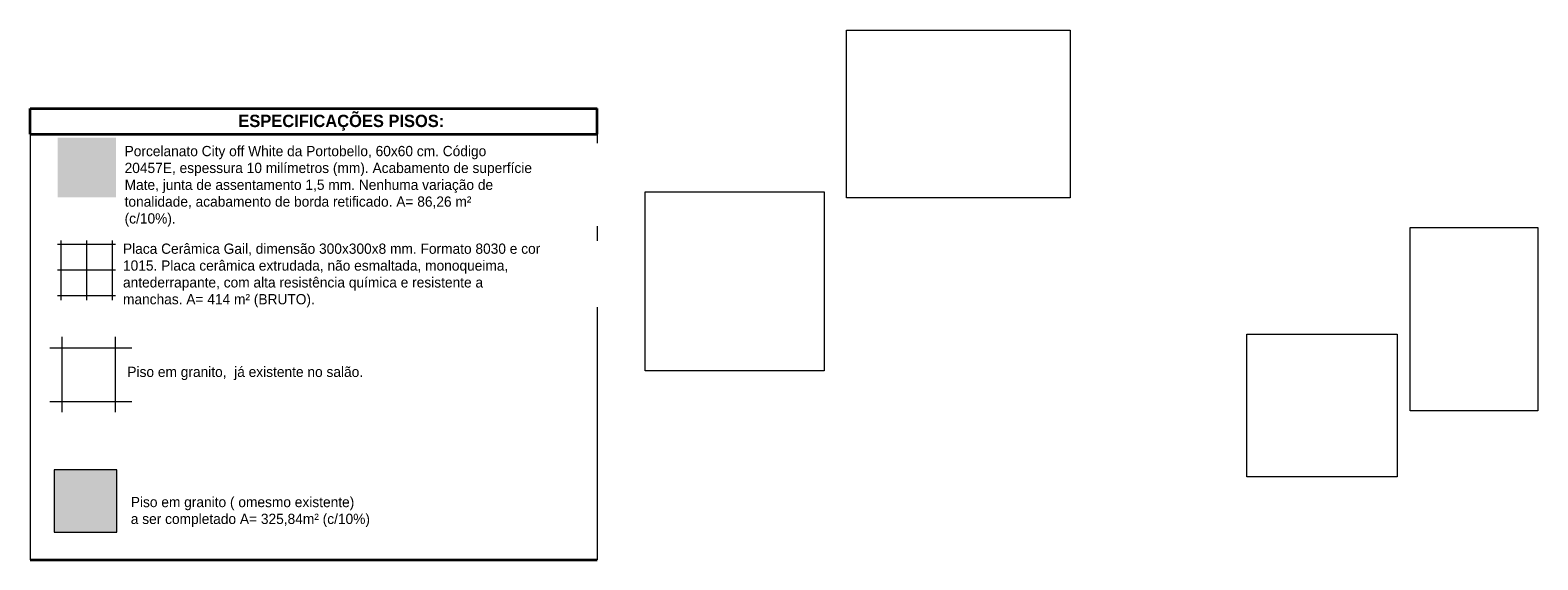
# Model space of a CAD drawing. Header units: metres. Extents: x -29 to 48, y -24 to 81.
# Tile 24 of 25: x 30 to 48, y 0 to 6. Entities that reach past the tile are written whole.
import ezdxf

# ---------------------------------------------------------------- set-up
doc = ezdxf.new("R2010")
doc.units = ezdxf.units.M
doc.linetypes.add('Tracejada', pattern=[0.00635, 0.003175, -0.003175])
for name, color, linetype, lineweight in [('A-DETL', 90, 'Continuous', 18), ('A-DETL-GENF', 92, 'Continuous', 18), ('A-DETL-MEDM', 33, 'Continuous', 35), ('A-DETL-THIN', 151, 'Continuous', 18), ('G-ANNO-REFR', 1, 'Tracejada', 18), ('G-ANNO-TEXT', 231, 'Continuous', 9)]:
    doc.layers.add(name, color=color, linetype=linetype, lineweight=lineweight)
doc.styles.add('Century Gothic_1', font='GOTHIC.TTF', dxfattribs={"height": 0.143711})
doc.styles.add('Century Gothic_5', font='GOTHIC.TTF', dxfattribs={"height": 0.119759})
picture_1 = doc.add_image_def('image1.jpg', size_in_pixel=(225, 225))
picture_2 = doc.add_image_def('image2.jpg', size_in_pixel=(2592, 1944))
picture_3 = doc.add_image_def('image3.bmp', size_in_pixel=(399, 379))
picture_4 = doc.add_image_def('image4.bmp', size_in_pixel=(275, 395))

msp = doc.modelspace()

# ---------------------------------------------------------------- hatches: boundary and pattern name
at = {"layer": 'A-DETL-GENF'}
for points in [[(31.327, 4.147), (31.327, 4.841), (30.647, 4.841), (30.647, 4.147)], [(31.327, 0.238), (31.34, 0.238), (31.34, 0.965), (30.607, 0.965), (30.607, 0.238), (31.321, 0.238)]]:
    msp.add_hatch(color=254, dxfattribs=at).paths.add_polyline_path(points, flags=0)
h = msp.add_hatch(dxfattribs=at)
h.set_pattern_fill('FP_33', color=8, style=0, pattern_type=2)
h.set_pattern_definition([(0, (28.287, 0), (0, 0.3), []), (90, (28.287, 0), (-0.3, 2e-17), [])])
h.paths.add_polyline_path([(31.321, 2.946), (31.321, 3.641), (30.647, 3.641), (30.647, 2.946)], flags=0)
h = msp.add_hatch(dxfattribs=at)
h.set_pattern_fill('FP_34', color=15, style=0, pattern_type=2)
h.set_pattern_definition([(0, (28.198, 0.513), (0, 0.625), []), (90, (28.198, 0.513), (-0.625, 4e-17), [])])
h.paths.add_polyline_path([(31.327, 1.64), (31.512, 1.64), (31.512, 2.519), (30.558, 2.519), (30.558, 1.64), (31.321, 1.64)], flags=0)

# ---------------------------------------------------------------- linework, layer by layer
at = {"layer": 'A-DETL'}
for p, q in [((31.34, 0.965), (30.607, 0.965)), ((30.607, 0.965), (30.607, 0.238)), ((31.34, 0.238), (31.34, 0.965)), ((30.607, 0.238), (31.34, 0.238))]:
    msp.add_line(p, q, dxfattribs=at)
at = {"layer": 'A-DETL-MEDM'}
for p, q in [((30.327, 5.181), (36.941, 5.181)), ((30.327, 4.881), (30.327, 5.181)), ((36.941, 4.881), (36.941, 5.181)), ((30.327, 4.881), (36.941, 4.881)), ((30.327, -0.084), (36.941, -0.084))]:
    msp.add_line(p, q, dxfattribs=at)
at = {"layer": 'A-DETL-THIN'}
for p, q in [((30.327, 4.881), (30.327, -0.084)), ((36.941, 4.881), (36.941, -0.084))]:
    msp.add_line(p, q, dxfattribs=at)

# ---------------------------------------------------------------- texts
at = {"layer": 'G-ANNO-TEXT', "color": 7, "insert": (32.756, 5.109), "char_height": 0.14371, "width": 2.7252, "attachment_point": 1, "line_spacing_factor": 0.984117, "style": 'Century Gothic_1'}
msp.add_mtext('\\fCentury Gothic|b1|i0|c0|p34|;ESPECIFICAÇÕES PISOS:', dxfattribs=at)
at = {"layer": 'G-ANNO-TEXT', "color": 7, "char_height": 0.11976, "attachment_point": 1, "line_spacing_factor": 0.984117, "style": 'Century Gothic_5', "bg_fill": 3, "box_fill_scale": 1.25, "bg_fill_color": 0, "bg_fill_transparency": 0}
for s, insert, width in [('Porcelanato City off White da Portobello, 60x60 cm. Código\\P20457E, espessura 10 milímetros (mm). Acabamento de superfície\\PMate, junta de assentamento 1,5 mm. Nenhuma variação de\\Ptonalidade, acabamento de borda retificado. A= 86,26 m²\\P(c/10%).', (31.429, 4.745), 6.2145), ('Placa Cerâmica Gail, dimensão 300x300x8 mm. Formato 8030 e cor\\P1015. Placa cerâmica extrudada, não esmaltada, monoqueima,\\Pantederrapante, com alta resistência química e resistente a\\Pmanchas. A= 414 m² (BRUTO).', (31.41, 3.606), 6.438), ('Piso em granito ( omesmo existente)\\Pa ser completado A= 325,84m² (c/10%)', (31.501, 0.65), 3.708)]:
    msp.add_mtext(s, dxfattribs=dict(at, insert=insert, width=width))

# ---------------------------------------------------------------- pictures from other files: only their frames are drawn
at = {"layer": 'G-ANNO-REFR'}
image = msp.add_image(picture_2, insert=(39.852, 4.139), size_in_units=(2.609, 1.957), dxfattribs=at)
image.dxf.flags = 7
image = msp.add_image(picture_1, insert=(37.501, 2.12), size_in_units=(2.09, 2.09), dxfattribs=at)
image.dxf.flags = 7
image = msp.add_image(picture_4, insert=(46.427, 1.653), size_in_units=(1.491, 2.142), dxfattribs=at)
image.dxf.flags = 7
image = msp.add_image(picture_3, insert=(44.523, 0.883), size_in_units=(1.755, 1.667), dxfattribs=at)
image.dxf.flags = 7

# ---------------------------------------------------------------- next in the draw order: texts
at = {"layer": 'G-ANNO-TEXT', "color": 7, "insert": (31.461, 2.169), "char_height": 0.11976, "width": 3.6135, "attachment_point": 1, "line_spacing_factor": 0.984117, "style": 'Century Gothic_5', "bg_fill": 3, "box_fill_scale": 1.25, "bg_fill_color": 0, "bg_fill_transparency": 0}
msp.add_mtext('Piso em granito,  já existente no salão.', dxfattribs=at)

doc.saveas('drawing.dxf')
